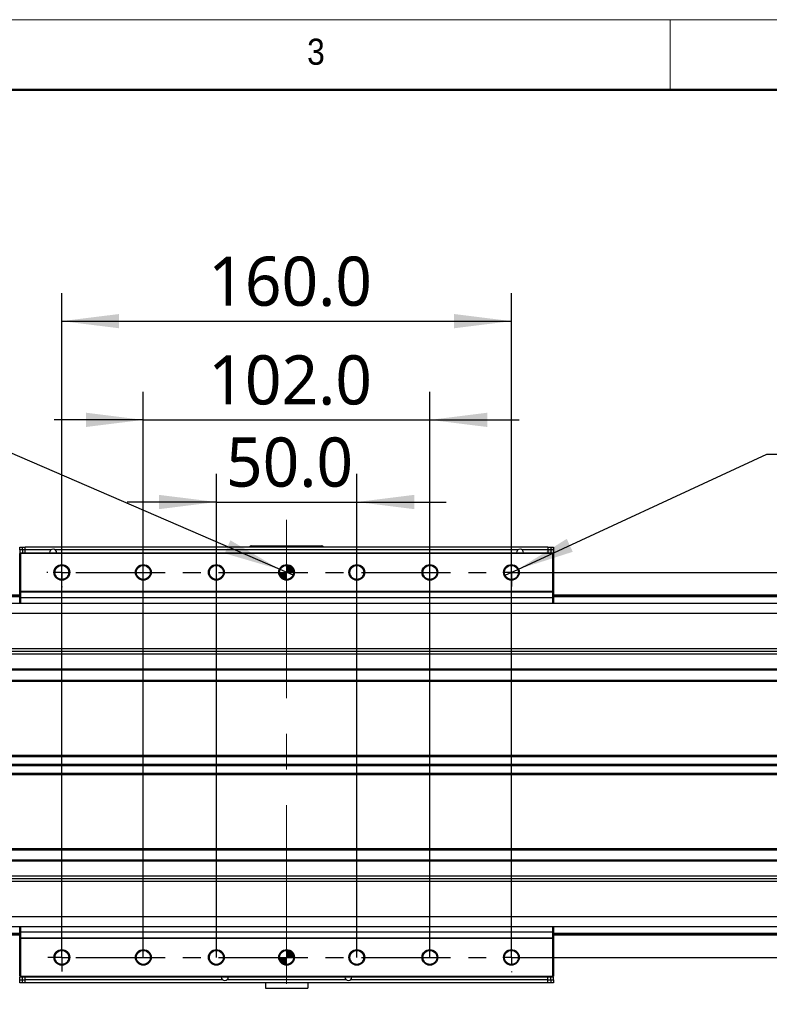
# Model space of a CAD drawing. Header units: millimetres. Extents: x 25 to 2075, y 25 to 1460.
# Tile 6 of 16: x 569 to 835, y 1110 to 1460. Entities that reach past the tile are written whole.
import ezdxf

# ---------------------------------------------------------------- set-up
doc = ezdxf.new("R2010")
doc.units = ezdxf.units.MM
doc.header["$LTSCALE"] = 5
doc.linetypes.add('CENTER', pattern=[10.16, 6.35, -1.27, 1.27, -1.27])
doc.linetypes.add('CENTERX2', pattern=[20.32, 12.7, -2.54, 2.54, -2.54])
doc.layers.add('中心线', color=1, linetype='CENTER')
doc.layers.add('标注', color=7, linetype='Continuous')
doc.styles.add('SLDTEXTSTYLE1', font='GOTHIC.TTF', dxfattribs={"width": 0.913})
doc.styles.add('SLDTEXTSTYLE10', font='MSYH.TTC')
doc.dimstyles.new('SLDDIMSTYLE0', dxfattribs={"dimtxt": 17.5, "dimasz": 20.4, "dimexe": 0, "dimexo": 0.0625, "dimgap": 4.375, "dimtad": 2, "dimrnd": 1e-09, "dimzin": 4, "dimdsep": 46, "dimtxsty": 'SLDTEXTSTYLE10', "dimsah": 1, "dimcen": 0.09, "dimadec": 0, "dimazin": 1, "dimtfac": 1, "dimtmove": 0, "dimatfit": 0, "dimfxl": 0, "dimfrac": 2, "dimtolj": 1, "dimtzin": 12, "dimarcsym": 0})
doc.dimstyles.new('SLDDIMSTYLE1', dxfattribs={"dimtxt": 17.5, "dimasz": 20.4, "dimexe": 0, "dimexo": 0.0625, "dimgap": 4.375, "dimtad": 2, "dimrnd": 1e-09, "dimzin": 4, "dimdsep": 46, "dimtxsty": 'SLDTEXTSTYLE10', "dimsah": 1, "dimcen": 0.09, "dimadec": 0, "dimazin": 1, "dimtfac": 1, "dimtofl": 0, "dimtmove": 0, "dimatfit": 3, "dimfxl": 0, "dimfrac": 2, "dimtolj": 1, "dimtzin": 12, "dimarcsym": 0})
doc.dimstyles.new('SLDDIMSTYLE3', dxfattribs={"dimtxt": 17.5, "dimasz": 20.4, "dimexe": 0, "dimexo": 0.0625, "dimgap": 4.375, "dimtad": 0, "dimtih": 1, "dimtoh": 1, "dimdec": 6, "dimrnd": 1e-09, "dimzin": 12, "dimdsep": 46, "dimtxsty": 'SLDTEXTSTYLE10', "dimblk1": 'NONE', "dimsah": 1, "dimcen": 0, "dimadec": 0, "dimazin": 3, "dimtfac": 1, "dimtmove": 0, "dimatfit": 3, "dimldrblk": 'NONE', "dimfxl": 0, "dimfrac": 2, "dimtolj": 1, "dimtzin": 12, "dimarcsym": 0})
doc.dimstyles.new('SLDDIMSTYLE4', dxfattribs={"dimtxt": 17.5, "dimasz": 20.4, "dimexe": 0, "dimexo": 0.0625, "dimgap": 4.375, "dimtad": 0, "dimtih": 1, "dimtoh": 1, "dimdec": 1, "dimrnd": 1e-09, "dimzin": 4, "dimdsep": 46, "dimtxsty": 'SLDTEXTSTYLE10', "dimblk1": 'NONE', "dimsah": 1, "dimcen": 0, "dimadec": 0, "dimazin": 1, "dimtfac": 1, "dimtmove": 0, "dimatfit": 3, "dimldrblk": 'NONE', "dimfxl": 0, "dimfrac": 2, "dimtolj": 1, "dimtzin": 12, "dimarcsym": 0})

# ---------------------------------------------------------------- blocks, each defined once
blk = doc.blocks.new('SW_SYMBOL_HOLE_DEPTH')
at = {"layer": '标注', "color": 0}
for p, q in [((0, 4375), (4000, 4375)), ((2000, 4375), (2000, 375)), ((500, 2775), (2000, 375)), ((3500, 2775), (2000, 375))]:
    blk.add_line(p, q, dxfattribs=at)
blk = doc.blocks.new('_D_12')
at = {"layer": '标注', "color": 1}
for p, q in [((745.8, 1264.38), (834.43, 1305.42)), ((834.43, 1305.42), (1012.87, 1305.42)), ((741.27, 1262.28), (745.8, 1264.38))]:
    blk.add_line(p, q, dxfattribs=at)
blk.add_solid([(745.8, 1264.38), (765.38, 1270.65), (763.25, 1275.26)], dxfattribs=at)
at = {"layer": '标注', "color": 1, "xscale": 0.004592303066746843, "yscale": 0.004592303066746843, "zscale": 0.004592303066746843}
blk.add_blockref('SW_SYMBOL_HOLE_DEPTH', (937.77, 1307.98), dxfattribs=at)
at = {"layer": '标注', "color": 1, "char_height": 17.5, "attachment_point": 1, "style": 'SLDTEXTSTYLE10'}
for s, insert in [('12 x  M6 ', (842.37, 1328.38)), (' 12.0', (963.38, 1328.38))]:
    blk.add_mtext(s, dxfattribs=dict(at, insert=insert))
blk = doc.blocks.new('_None')
blk = doc.blocks.new('_D_13')
at = {"layer": '标注', "color": 102}
for p, q in [((538.31, 1317.49), (325.66, 1317.49)), ((661.24, 1264.32), (538.31, 1317.49)), ((665.83, 1262.34), (661.24, 1264.32))]:
    blk.add_line(p, q, dxfattribs=at)
blk.add_solid([(661.24, 1264.32), (643.53, 1274.75), (641.51, 1270.09)], dxfattribs=at)
at = {"layer": '标注', "color": 102, "xscale": 0.004592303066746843, "yscale": 0.004592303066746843, "zscale": 0.004592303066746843}
blk.add_blockref('SW_SYMBOL_HOLE_DEPTH', (467.91, 1320.04), dxfattribs=at)
at = {"layer": '标注', "color": 102, "char_height": 17.5, "attachment_point": 1, "style": 'SLDTEXTSTYLE10'}
for s, insert in [('2 x ', (325.66, 1340.44)), ('%%c', (361.97, 1340.27)), (' 5.0 H7 ', (389.01, 1340.44)), (' 6.0', (493.52, 1340.44))]:
    blk.add_mtext(s, dxfattribs=dict(at, insert=insert))
blk = doc.blocks.new('_D_14')
at = {"layer": '标注', "color": 1}
for p, q in [((583.54, 1126.33), (583.54, 1362.73)), ((743.54, 1126.33), (743.54, 1362.73)), ((583.54, 1352.73), (743.54, 1352.73))]:
    blk.add_line(p, q, dxfattribs=at)
for points in [[(583.54, 1352.73), (603.94, 1350.19), (603.94, 1355.27)], [(743.54, 1352.73), (723.14, 1355.27), (723.14, 1350.19)]]:
    blk.add_solid(points, dxfattribs=at)
at = {"layer": '标注', "color": 1, "insert": (635.66, 1375.69), "char_height": 17.5, "attachment_point": 1, "style": 'SLDTEXTSTYLE10'}
blk.add_mtext('160.0', dxfattribs=at)
blk = doc.blocks.new('_D_15')
at = {"layer": '标注', "color": 1}
for p, q in [((612.54, 1126.33), (612.54, 1327.6)), ((714.54, 1126.33), (714.54, 1327.6)), ((612.54, 1317.6), (580.79, 1317.6)), ((612.54, 1317.6), (714.54, 1317.6)), ((714.54, 1317.6), (746.29, 1317.6))]:
    blk.add_line(p, q, dxfattribs=at)
for points in [[(612.54, 1317.6), (592.14, 1320.14), (592.14, 1315.06)], [(714.54, 1317.6), (734.94, 1315.06), (734.94, 1320.14)]]:
    blk.add_solid(points, dxfattribs=at)
at = {"layer": '标注', "color": 1, "insert": (635.66, 1340.57), "char_height": 17.5, "attachment_point": 1, "style": 'SLDTEXTSTYLE10'}
blk.add_mtext('102.0', dxfattribs=at)
blk = doc.blocks.new('_D_16')
at = {"layer": '标注', "color": 1}
for p, q in [((638.54, 1126.33), (638.54, 1298.37)), ((688.54, 1126.33), (688.54, 1298.37)), ((638.54, 1288.37), (606.79, 1288.37)), ((638.54, 1288.37), (688.54, 1288.37)), ((688.54, 1288.37), (720.29, 1288.37))]:
    blk.add_line(p, q, dxfattribs=at)
for points in [[(638.54, 1288.37), (618.14, 1290.91), (618.14, 1285.83)], [(688.54, 1288.37), (708.94, 1285.83), (708.94, 1290.91)]]:
    blk.add_solid(points, dxfattribs=at)
at = {"layer": '标注', "color": 1, "insert": (641.98, 1311.33), "char_height": 17.5, "attachment_point": 1, "style": 'SLDTEXTSTYLE10'}
blk.add_mtext('50.0', dxfattribs=at)
blk = doc.blocks.new('_D_17')
at = {"layer": '标注', "color": 1}
for p, q in [((743.54, 1263.33), (1223.54, 1263.33)), ((1213.54, 1263.33), (1213.54, 1126.33)), ((743.54, 1126.33), (1223.54, 1126.33))]:
    blk.add_line(p, q, dxfattribs=at)
for points in [[(1213.54, 1263.33), (1211, 1242.93), (1216.08, 1242.93)], [(1213.54, 1126.33), (1216.08, 1146.73), (1211, 1146.73)]]:
    blk.add_solid(points, dxfattribs=at)
at = {"layer": '标注', "color": 1, "insert": (1190.58, 1166.95), "char_height": 17.5, "attachment_point": 1, "rotation": 90, "style": 'SLDTEXTSTYLE10'}
blk.add_mtext('137.0', dxfattribs=at)
blk = doc.blocks.new('SW_CENTERMARKSYMBOL_0')
at = {"layer": '中心线', "color": 0}
for p, q in [((0, 5), (0, 5.3)), ((160, 2.5), (160, 5)), ((-5, 0), (-5.3, 0)), ((0, 0), (-2.5, 0)), ((0, 0), (0, 2.5)), ((0, 0), (0, -2.5)), ((0, 0), (2.5, 0)), ((5, 0), (155, 0)), ((160, 0), (157.5, 0)), ((160, 0), (160, 2.5)), ((160, 0), (160, -2.5)), ((160, 0), (162.5, 0)), ((162.5, 0), (165, 0)), ((160, -2.5), (160, -5)), ((0, -5), (0, -5.3))]:
    blk.add_line(p, q, dxfattribs=at)
blk = doc.blocks.new('SW_CENTERMARKSYMBOL_1')
at = {"layer": '中心线', "color": 0}
for p, q in [((0, 2.5), (0, 5)), ((160, 5), (160, 5.3)), ((-2.5, 0), (-5, 0)), ((0, 0), (-2.5, 0)), ((0, 0), (0, 2.5)), ((0, 0), (0, -2.5)), ((0, 0), (2.5, 0)), ((5, 0), (155, 0)), ((160, 0), (157.5, 0)), ((160, 0), (160, 2.5)), ((160, 0), (160, -2.5)), ((160, 0), (162.5, 0)), ((165, 0), (165.3, 0)), ((0, -2.5), (0, -5)), ((160, -5), (160, -5.3))]:
    blk.add_line(p, q, dxfattribs=at)
blk = doc.blocks.new('SW_DOWELSYMBOL_0')
at = {"linetype": 'Continuous', "lineweight": 0}
h = blk.add_hatch(color=0, dxfattribs=at)
edge = h.paths.add_edge_path(flags=0)
edge.add_arc((0, 0), 2.5, 180, 270)
edge.add_line((0, -2.5), (0, 0))
edge.add_line((0, 0), (-2.5, 0))
h = blk.add_hatch(color=0, dxfattribs=at)
edge = h.paths.add_edge_path(flags=0)
edge.add_arc((0, 0), 2.5, 0, 90)
edge.add_line((0, 2.5), (0, 0))
edge.add_line((0, 0), (2.5, 0))
at = {"color": 0, "linetype": 'Continuous', "lineweight": 0}
blk.add_circle((0, 0), 2.5, dxfattribs=at)
blk = doc.blocks.new('SW_DOWELSYMBOL_1')
at = {"linetype": 'Continuous', "lineweight": 0}
h = blk.add_hatch(color=0, dxfattribs=at)
edge = h.paths.add_edge_path(flags=0)
edge.add_arc((0, 0), 2.5, 180, 270)
edge.add_line((0, -2.5), (0, 0))
edge.add_line((0, 0), (-2.5, 0))
h = blk.add_hatch(color=0, dxfattribs=at)
edge = h.paths.add_edge_path(flags=0)
edge.add_arc((0, 0), 2.5, 0, 90)
edge.add_line((0, 2.5), (0, 0))
edge.add_line((0, 0), (2.5, 0))
at = {"color": 0, "linetype": 'Continuous', "lineweight": 0}
blk.add_circle((0, 0), 2.5, dxfattribs=at)

msp = doc.modelspace()

# ---------------------------------------------------------------- linework, layer by layer
at = {"color": 7, "linetype": 'Continuous', "lineweight": 18}
for p, q in [((2075, 1460), (25, 1460)), ((800, 1435), (800, 1460)), ((50, 1435), (2050, 1435))]:
    msp.add_line(p, q, dxfattribs=at)
at = {"color": 7, "linetype": 'Continuous', "lineweight": 50}
msp.add_line((2050, 1435), (50, 1435), dxfattribs=at)
at = {"color": 0, "linetype": 'Continuous', "lineweight": -3}
for p, q in [((568.5362141, 1272.328918), (569.5362161, 1272.328918)), ((568.5362141, 1271.3289159), (568.5362141, 1272.328918)), ((569.5362161, 1272.328918), (570.5362107, 1272.328918)), ((569.5362161, 1271.3289159), (569.5362161, 1272.328918)), ((756.5362151, 1272.328918), (570.5362107, 1272.328918)), ((570.5362107, 1271.3299143), (570.5362107, 1272.328918)), ((651.0362127, 1272.7289173), (651.0362127, 1272.4289197)), ((651.0362127, 1272.7289173), (676.0362131, 1272.7289173)), ((676.0362131, 1272.4289197), (651.0362127, 1272.4289197)), ((676.0362131, 1272.7289173), (676.0362131, 1272.4289197)), ((756.5362151, 1272.328918), (756.5362151, 1271.3299143)), ((756.5362151, 1272.328918), (757.5362097, 1272.328918)), ((757.5362097, 1272.328918), (757.5362097, 1271.3289159)), ((757.5362097, 1272.328918), (758.5362117, 1272.328918)), ((758.5362117, 1272.328918), (758.5362117, 1271.3289159)), ((569.5362161, 1271.3289159), (568.5362141, 1271.3289159)), ((568.5362141, 1271.3289159), (568.5362141, 1270.3289214)), ((568.8362117, 1270.3289214), (568.5362141, 1270.0289163)), ((568.5362141, 1256.6289167), (568.5362141, 1270.0289163)), ((568.8362117, 1270.0289163), (568.5362141, 1270.0289163)), ((568.8362117, 1270.0289163), (568.8362117, 1270.3289214)), ((568.8362117, 1270.3289214), (758.2362141, 1270.3289214)), ((568.8362117, 1270.0289163), (568.8362117, 1256.6289167)), ((758.2362141, 1270.0289163), (568.8362117, 1270.0289163)), ((570.5362107, 1271.3289159), (569.5362161, 1271.3289159)), ((569.5362161, 1271.3289159), (569.5362161, 1270.3289214)), ((570.5362107, 1271.3279176), (570.5362107, 1271.3299143)), ((579.6875502, 1271.3299143), (570.5362107, 1271.3299143)), ((570.5362107, 1271.3289159), (570.5362107, 1271.3279176)), ((570.5362107, 1270.3289214), (570.5362107, 1271.3279176)), ((579.6848829, 1271.3279176), (570.5362107, 1271.3279176)), ((745.8875473, 1271.3299143), (581.1848785, 1271.3299143)), ((745.88488, 1271.3279176), (581.1875458, 1271.3279176)), ((756.5362151, 1271.3299143), (747.3848756, 1271.3299143)), ((756.5362151, 1271.3279176), (747.3875429, 1271.3279176)), ((756.5362151, 1271.3299143), (756.5362151, 1271.3279176)), ((757.5362097, 1271.3289159), (756.5362151, 1271.3289159)), ((756.5362151, 1271.3289159), (756.5362151, 1271.3279176)), ((756.5362151, 1271.3279176), (756.5362151, 1270.3289214)), ((757.5362097, 1271.3289159), (757.5362097, 1270.3289214)), ((758.5362117, 1271.3289159), (757.5362097, 1271.3289159)), ((758.2362141, 1270.0289163), (758.2362141, 1270.3289214)), ((758.5362117, 1270.0289163), (758.2362141, 1270.3289214)), ((758.2362141, 1256.6289167), (758.2362141, 1270.0289163)), ((758.5362117, 1270.0289163), (758.2362141, 1270.0289163)), ((758.5362117, 1271.3289159), (758.5362117, 1270.3289214)), ((758.5362117, 1270.0289163), (758.5362117, 1256.6289167)), ((183.5362236, 1255.328917), (568.5362141, 1255.328917)), ((183.5362236, 1255.0289194), (568.5362141, 1255.0289194)), ((183.5362236, 1254.9052547), (568.5362141, 1254.9052547)), ((183.5362236, 1254.7442327), (568.5362141, 1254.7442327)), ((568.8362117, 1256.3289191), (568.5362141, 1256.6289167)), ((568.8362117, 1256.6289167), (568.5362141, 1256.6289167)), ((568.5362141, 1254.3289187), (568.5362141, 1256.6289167)), ((568.5362141, 1254.3289187), (568.8362117, 1254.3289187)), ((568.5362141, 1252.3289184), (568.5362141, 1254.3289187)), ((568.8362117, 1256.3289191), (568.8362117, 1256.6289167)), ((568.8362117, 1256.6289167), (758.2362141, 1256.6289167)), ((758.2362141, 1256.3289191), (568.8362117, 1256.3289191)), ((568.8362117, 1256.3289191), (568.8362117, 1254.3289187)), ((758.2362141, 1254.3289187), (568.8362117, 1254.3289187)), ((568.8362117, 1254.3289187), (568.8362117, 1252.3289184)), ((758.5362117, 1256.6289167), (758.2362141, 1256.6289167)), ((758.2362141, 1256.3289191), (758.2362141, 1256.6289167)), ((758.2362141, 1256.3289191), (758.5362117, 1256.6289167)), ((758.2362141, 1254.3289187), (758.2362141, 1256.3289191)), ((758.2362141, 1254.3289187), (758.5362117, 1254.3289187)), ((758.2362141, 1252.3289184), (758.2362141, 1254.3289187)), ((758.5362117, 1256.6289167), (758.5362117, 1254.3289187)), ((758.5362117, 1255.328917), (1143.5362022, 1255.328917)), ((758.5362117, 1255.0289194), (1143.5362022, 1255.0289194)), ((758.5362117, 1254.9052547), (1143.5362022, 1254.9052547)), ((758.5362117, 1254.7442327), (1143.5362022, 1254.7442327)), ((758.5362117, 1254.3289187), (758.5362117, 1252.3289184)), ((168.7862198, 1252.3289184), (1158.286206, 1252.3289184)), ((168.7862198, 1248.8289188), (1158.286206, 1248.8289188)), ((168.7862198, 1236.2654108), (1158.286206, 1236.2654108)), ((168.7862198, 1235.2971631), (1158.286206, 1235.2971631)), ((168.7862198, 1234.3289192), (1158.286206, 1234.3289192)), ((168.7862198, 1229.0289189), (1158.286206, 1229.0289189)), ((168.7862198, 1228.6289158), (1158.286206, 1228.6289158)), ((168.7862198, 1225.0289182), (1158.286206, 1225.0289182)), ((168.7862198, 1224.628917), (1158.286206, 1224.628917)), ((186.1433308, 1198.2289174), (1140.929095, 1198.2289174)), ((186.681978, 1197.8289174), (1140.3904478, 1197.8289174)), ((188.0312185, 1195.0289174), (1139.0412073, 1195.0289174)), ((186.1433308, 1191.4289173), (1140.929095, 1191.4289173)), ((186.681978, 1191.8289173), (1140.3904478, 1191.8289173)), ((188.0312185, 1194.6289174), (1139.0412073, 1194.6289174)), ((168.7862198, 1165.0289177), (1158.286206, 1165.0289177)), ((168.7862198, 1164.6289165), (1158.286206, 1164.6289165)), ((168.7862198, 1161.0289189), (1158.286206, 1161.0289189)), ((168.7862198, 1160.6289159), (1158.286206, 1160.6289159)), ((168.7862198, 1155.3289155), (1158.286206, 1155.3289155)), ((168.7862198, 1154.3606716), (1158.286206, 1154.3606716)), ((168.7862198, 1153.392424), (1158.286206, 1153.392424)), ((168.7862198, 1140.828916), (1158.286206, 1140.828916)), ((168.7862198, 1137.3289163), (1158.286206, 1137.3289163)), ((568.5362141, 1135.3289197), (568.5362141, 1137.3289163)), ((568.5362141, 1135.3289197), (568.8362117, 1135.3289197)), ((568.5362141, 1133.028918), (568.5362141, 1135.3289197)), ((568.8362117, 1137.3289163), (568.8362117, 1135.3289197)), ((568.8362117, 1135.3289197), (568.8362117, 1133.3289194)), ((758.2362141, 1135.3289197), (568.8362117, 1135.3289197)), ((758.2362141, 1135.3289197), (758.2362141, 1137.3289163)), ((758.2362141, 1133.3289194), (758.2362141, 1135.3289197)), ((758.2362141, 1135.3289197), (758.5362117, 1135.3289197)), ((758.5362117, 1137.3289163), (758.5362117, 1135.3289197)), ((758.5362117, 1135.3289197), (758.5362117, 1133.028918)), ((183.5362236, 1134.913602), (568.5362141, 1134.913602)), ((183.5362236, 1134.7525801), (568.5362141, 1134.7525801)), ((183.5362236, 1134.6289153), (568.5362141, 1134.6289153)), ((183.5362236, 1134.3289177), (568.5362141, 1134.3289177)), ((568.5362141, 1133.028918), (568.8362117, 1133.3289194)), ((568.5362141, 1119.6289185), (568.5362141, 1133.028918)), ((568.5362141, 1133.028918), (568.8362117, 1133.028918)), ((568.8362117, 1133.028918), (568.8362117, 1133.3289194)), ((568.8362117, 1133.3289194), (758.2362141, 1133.3289194)), ((568.8362117, 1133.028918), (568.8362117, 1119.6289185)), ((758.2362141, 1133.028918), (568.8362117, 1133.028918)), ((758.2362141, 1133.028918), (758.2362141, 1133.3289194)), ((758.5362117, 1133.028918), (758.2362141, 1133.3289194)), ((758.2362141, 1119.6289185), (758.2362141, 1133.028918)), ((758.2362141, 1133.028918), (758.5362117, 1133.028918)), ((758.5362117, 1134.913602), (1143.5362022, 1134.913602)), ((758.5362117, 1134.7525801), (1143.5362022, 1134.7525801)), ((758.5362117, 1134.6289153), (1143.5362022, 1134.6289153)), ((758.5362117, 1134.3289177), (1143.5362022, 1134.3289177)), ((758.5362117, 1133.028918), (758.5362117, 1119.6289185)), ((568.5362141, 1119.6289185), (568.8362117, 1119.6289185)), ((568.5362141, 1119.6289185), (568.8362117, 1119.3289208)), ((568.5362141, 1118.3289188), (568.5362141, 1119.3289208)), ((568.5362141, 1118.3289188), (569.5362161, 1118.3289188)), ((568.5362141, 1117.3289168), (568.5362141, 1118.3289188)), ((568.8362117, 1119.3289208), (568.8362117, 1119.6289185)), ((568.8362117, 1119.6289185), (758.2362141, 1119.6289185)), ((758.2362141, 1119.3289208), (568.8362117, 1119.3289208)), ((569.5362161, 1118.3289188), (569.5362161, 1119.3289208)), ((569.5362161, 1118.3289188), (570.5362107, 1118.3289188)), ((569.5362161, 1117.3289168), (569.5362161, 1118.3289188)), ((570.5362107, 1118.3299172), (570.5362107, 1119.3289208)), ((570.5362107, 1118.3279204), (570.5362107, 1118.3299172)), ((570.5362107, 1118.3289188), (570.5362107, 1118.3299172)), ((640.7848816, 1118.3299172), (570.5362107, 1118.3299172)), ((570.5362107, 1117.3289168), (570.5362107, 1118.3279204)), ((640.7875489, 1118.3279204), (570.5362107, 1118.3279204)), ((684.7875486, 1118.3279204), (642.2848772, 1118.3279204)), ((684.7848813, 1118.3299172), (642.2875445, 1118.3299172)), ((756.5362151, 1118.3279204), (686.2848769, 1118.3279204)), ((756.5362151, 1118.3299172), (686.2875442, 1118.3299172)), ((756.5362151, 1118.3299172), (756.5362151, 1119.3289208)), ((756.5362151, 1118.3279204), (756.5362151, 1118.3299172)), ((756.5362151, 1118.3289188), (756.5362151, 1118.3299172)), ((756.5362151, 1118.3289188), (757.5362097, 1118.3289188)), ((756.5362151, 1117.3289168), (756.5362151, 1118.3279204)), ((757.5362097, 1118.3289188), (757.5362097, 1119.3289208)), ((757.5362097, 1118.3289188), (757.5362097, 1117.3289168)), ((757.5362097, 1118.3289188), (758.5362117, 1118.3289188)), ((758.2362141, 1119.6289185), (758.5362117, 1119.6289185)), ((758.2362141, 1119.3289208), (758.5362117, 1119.6289185)), ((758.2362141, 1119.3289208), (758.2362141, 1119.6289185)), ((758.5362117, 1118.3289188), (758.5362117, 1119.3289208)), ((758.5362117, 1118.3289188), (758.5362117, 1117.3289168)), ((569.5362161, 1117.3289168), (568.5362141, 1117.3289168)), ((570.5362107, 1117.3289168), (569.5362161, 1117.3289168)), ((756.5362151, 1117.3289168), (570.5362107, 1117.3289168)), ((656.0362131, 1117.3289168), (656.0362131, 1115.3289202)), ((656.0362131, 1115.3289202), (671.0362127, 1115.3289202)), ((671.0362127, 1117.3289168), (671.0362127, 1115.3289202)), ((757.5362097, 1117.3289168), (756.5362151, 1117.3289168)), ((758.5362117, 1117.3289168), (757.5362097, 1117.3289168))]:
    msp.add_line(p, q, dxfattribs=at)
for centre, radius in [((583.5362129, 1263.328918), 2.8), ((583.5362129, 1263.328918), 2.5), ((612.5362129, 1263.328918), 2.8), ((612.5362129, 1263.328918), 2.5), ((638.5362129, 1263.328918), 2.8), ((638.5362129, 1263.328918), 2.5), ((663.5362129, 1263.328918), 2.8), ((663.5362129, 1263.328918), 2.5), ((688.5362129, 1263.328918), 2.8), ((688.5362129, 1263.328918), 2.5), ((714.5362129, 1263.328918), 2.8), ((714.5362129, 1263.328918), 2.5), ((743.5362129, 1263.328918), 2.8), ((743.5362129, 1263.328918), 2.5), ((583.5362129, 1126.328918), 2.8), ((583.5362129, 1126.328918), 2.5), ((612.5362129, 1126.328918), 2.8), ((612.5362129, 1126.328918), 2.5), ((638.5362129, 1126.328918), 2.8), ((638.5362129, 1126.328918), 2.5), ((663.5362129, 1126.328918), 2.8), ((663.5362129, 1126.328918), 2.5), ((688.5362129, 1126.328918), 2.8), ((688.5362129, 1126.328918), 2.5), ((714.5362129, 1126.328918), 2.8), ((714.5362129, 1126.328918), 2.5), ((743.5362129, 1126.328918), 2.8), ((743.5362129, 1126.328918), 2.5)]:
    msp.add_circle(centre, radius, dxfattribs=at)
for centre, radius, start, end in [((651.0362129, 1271.728918), 1, 90, 143.130102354), ((651.0362129, 1271.728918), 0.7, 90, 121.002719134), ((676.0362129, 1271.728918), 1, 36.869897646, 90), ((676.0362129, 1271.728918), 0.7, 58.997280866, 90), ((580.4362129, 1270.328918), 1.25, 0, 180), ((746.6362129, 1270.328918), 1.25, 0, 180), ((641.5362129, 1119.328918), 1.25, 180, 0), ((685.5362129, 1119.328918), 1.25, 180, 0)]:
    msp.add_arc(centre, radius, start, end, dxfattribs=at)
at = {"layer": '中心线', "color": 7, "linetype": 'CENTERX2', "lineweight": 18}
msp.add_line((663.5362129, 1282.042354), (663.5362129, 1109.628918), dxfattribs=at)

# ---------------------------------------------------------------- block references
at = {"color": 0, "linetype": 'Continuous', "lineweight": -3}
for name, p in [('SW_DOWELSYMBOL_1', (663.5362129, 1263.328918)), ('SW_DOWELSYMBOL_0', (663.5362129, 1126.328918))]:
    msp.add_blockref(name, p, dxfattribs=at)
at = {"layer": '中心线'}
for name, p in [('SW_CENTERMARKSYMBOL_0', (583.5362129, 1263.328918)), ('SW_CENTERMARKSYMBOL_1', (583.5362129, 1126.328918))]:
    msp.add_blockref(name, p, dxfattribs=at)

# ---------------------------------------------------------------- texts
at = {"color": 7, "linetype": 'Continuous', "lineweight": 0, "insert": (670.8333333, 1453.231553), "char_height": 9.2604167, "attachment_point": 1, "style": 'SLDTEXTSTYLE1'}
msp.add_mtext('3', dxfattribs=at)

# ---------------------------------------------------------------- dimensions: what is measured, and where the dimension line sits
at = {"layer": '标注', "color": 1}
for base, p1, p2, angle, dimstyle, picture, middle in [((743.5362129, 1352.728918), (583.5362129, 1126.328918), (743.5362129, 1126.328918), 0, 'SLDDIMSTYLE1', '_D_14', (663.5362129, 1352.728918)), ((714.5362129, 1317.6037781), (612.5362129, 1126.328918), (714.5362129, 1126.328918), 0, 'SLDDIMSTYLE0', '_D_15', (663.5362129, 1317.6037781)), ((688.5362129, 1288.3673789), (638.5362129, 1126.328918), (688.5362129, 1126.328918), 0, 'SLDDIMSTYLE0', '_D_16', (663.5362129, 1288.3673789)), ((1213.5420806, 1126.328918), (743.5362129, 1263.328918), (743.5362129, 1126.328918), 90, 'SLDDIMSTYLE1', '_D_17', (1213.5420806, 1194.828918))]:
    dim = msp.add_linear_dim(base=base, p1=p1, p2=p2, angle=angle, dimstyle=dimstyle, dxfattribs=at)
    dim.commit()
    dim.dimension.update_dxf_attribs({"geometry": picture, "text_midpoint": middle, "dimtype": 160})
at = {"layer": '标注', "color": 102}
dim = msp.add_diameter_dim_2p(p1=(665.83082, 1262.3365581), p2=(661.2416058, 1264.3212778), text='2 x <> H7 {\\fGDT;x} 6.0\\P', dimstyle='SLDDIMSTYLE4', dxfattribs=at)
dim.commit()
dim.dimension.update_dxf_attribs({"geometry": '_D_13', "text_midpoint": (428.0147117, 1331.6275011), "dimtype": 163})
at = {"layer": '标注', "color": 1}
dim = msp.add_diameter_dim_2p(p1=(741.267685, 1262.278308), p2=(745.8047408, 1264.379528), text='12 x  M6 {\\fGDT;x} 12.0\\P', dimstyle='SLDDIMSTYLE3', override={"dimpost": '<>'}, dxfattribs=at)
dim.commit()
dim.dimension.update_dxf_attribs({"geometry": '_D_12', "text_midpoint": (927.6162452, 1319.5633676), "dimtype": 163})

doc.saveas('drawing.dxf')
